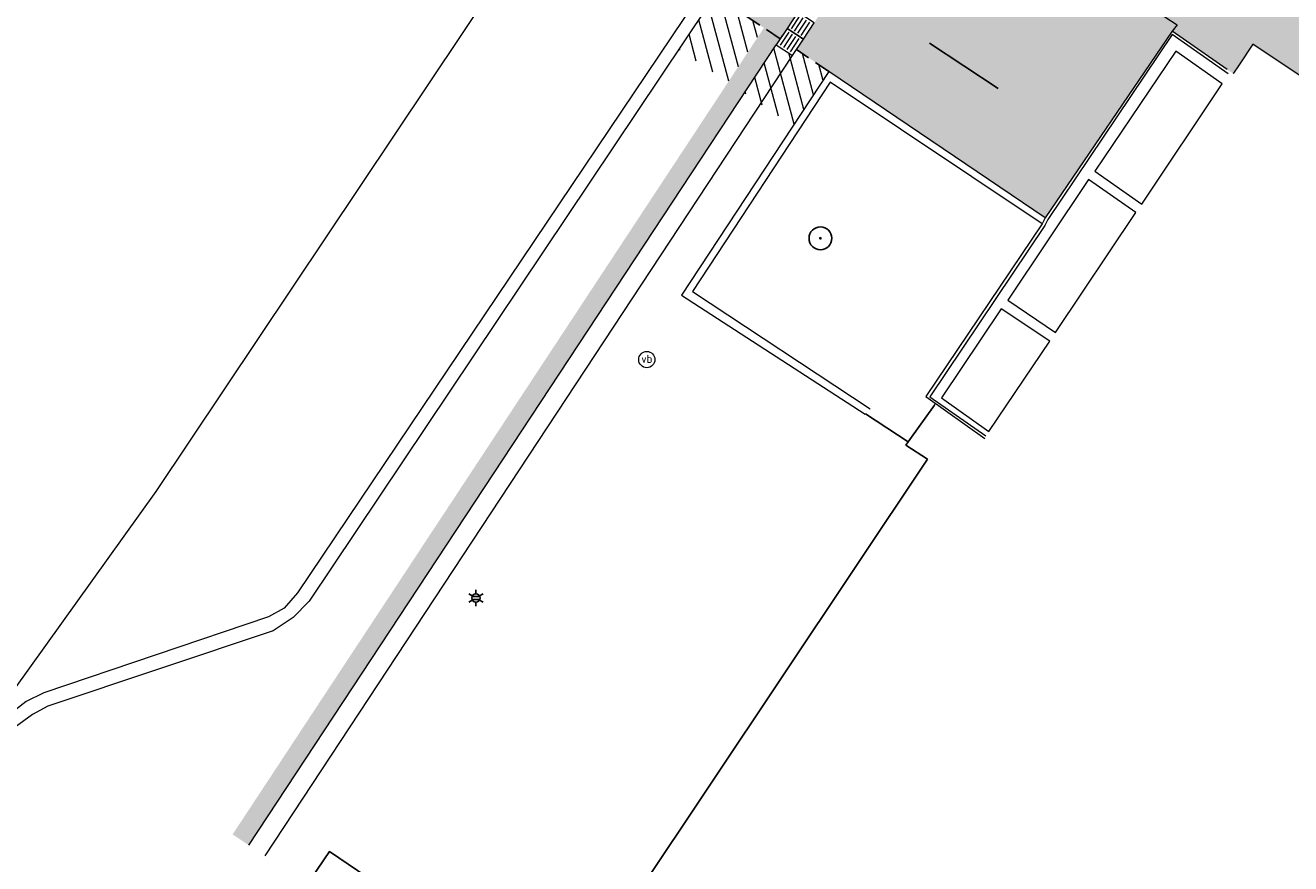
# Model space of a CAD drawing. Header units: metres. Extents: x 187916 to 189411, y 333285 to 334910.
# Tile 99 of 256: x 188267 to 188286, y 334469 to 334481. Entities that reach past the tile are written whole.
import ezdxf
from ezdxf.enums import TextEntityAlignment as Align

# ---------------------------------------------------------------- set-up
doc = ezdxf.new("R2010")
doc.units = ezdxf.units.M
doc.linetypes.add('DASHED2', pattern=[0.375, 0.25, -0.125])
for name, color, linetype, lineweight in [('B-ME-GR-BOOM-S', 253, 'Continuous', 25), ('B-ME-IE-MEUBILAIR_WEGMEUBILAIR-S', 253, 'Continuous', 18), ('B-ME-IE-MEUBILAIR_WEGMEUBILAIR_FIETS-S', 253, 'Continuous', 25), ('B-ME-IE-MEUBILAIR_WEGMEUBILAIR_LICHTMAST-S', 253, 'Continuous', 25), ('B-ME-OG-BEBOUWING_KOEKOEK-G', 253, 'Continuous', 18), ('B-ME-VH-KANTOPSLUITING_ACHTERKANTBAND-G', 253, 'Continuous', 18), ('B-ME-VH-VERHARDING_ASFALT-G', 253, 'Continuous', 18), ('B-ME-VH-VERHARDING_BETONSTRAATSTEEN-G', 253, 'Continuous', 18), ('B-ME-VH-VERHARDING_ROOSTER-G', 253, 'Continuous', 18), ('B-ME-VH-VERHARDING_TEGEL-G', 253, 'Continuous', 18), ('B-WE-GR-BEPLANTING_CULTUUR_HEESTERS-GV', 253, 'Continuous', 15), ('B-WE-OG-BEBOUWING-GV', 253, 'Continuous', 15), ('B-WE-VH-OPENVERHARDING_TEGEL-GV', 253, 'Continuous', 15), ('N-WE-VH-HERSTRATEN-A-200', 252, 'Continuous', 18), ('N-WE-VH-VERHARDING_TEGEL-A', 254, 'Continuous', 5), ('N-WE-VH-VERKEERSTEGEL-S', 7, 'Continuous', 0)]:
    doc.layers.add(name, color=color, linetype=linetype, lineweight=lineweight)
doc.layers.add('N-WE-VH-MATERIAALSCHEIDING-G', color=7, linetype='DASHED2')
doc.styles.add('NLCS-ISO', font='NLCS-ISO.ttf')
pattern_1 = [(105, (188105.68291, 334536.56465), (-0.19318517, -0.0517638), [])]

# ---------------------------------------------------------------- blocks, each defined once
blk = doc.blocks.new('SGR-BOOM_01')
at = {"ltscale": 0.1}
h = blk.add_hatch(color=256, dxfattribs=at)
edge = h.paths.add_edge_path()
edge.add_arc((0, 0), 0.15, 0, 360)
for radius in [2.5, 0.045]:
    blk.add_circle((0, 0), radius)
blk.add_circle((0, 0), 0.15, dxfattribs=at)
blk = doc.blocks.new('SIE-WEG_PAAL_VERKEERSBORD-SO')
at = {"color": 0, "linetype": 'ByBlock', "lineweight": 18}
blk.add_circle((0, 0), 1.5, dxfattribs=at)
at = {"color": 0, "linetype": 'ByBlock', "lineweight": 18, "style": 'NLCS-ISO'}
blk.add_text('vb', height=1.5, dxfattribs=at).set_placement((0, 0.13), align=Align.MIDDLE_CENTER)
blk = doc.blocks.new('B-SIE-WEG_LICHTMAST-SO')
at = {"ltscale": 0.1}
for p, q in [((-1.1, 0.63), (-2.19, 1.27)), ((0, 1.27), (0, 2.53)), ((1.1, 0.63), (2.19, 1.27)), ((-1.1, -0.63), (-2.19, -1.27)), ((0, -1.27), (0, -2.53)), ((1.1, -0.63), (2.19, -1.27))]:
    blk.add_line(p, q, dxfattribs=at)
at = {"flags": 128}
for points in [[(-1.16, 0.5), (1.16, 0.5)], [(-1.16, -0.5), (1.16, -0.5)]]:
    blk.add_lwpolyline(points, dxfattribs=at)
at = {"ltscale": 0.1}
blk.add_circle((0, 0), 1.27, dxfattribs=at)
at = {"style": 'NLCS-ISO'}
blk.add_attdef('TYPE', text='', height=1.8, dxfattribs=at).set_placement((0, 2.53), align=Align.BOTTOM_CENTER)
blk = doc.blocks.new('DTM')
at = {"layer": 'B-ME-IE-MEUBILAIR_WEGMEUBILAIR_FIETS-S', "ltscale": 0.2, "flags": 128}
blk.add_lwpolyline([(188280.908, 334481.192), (188281.96, 334480.502)], dxfattribs=at)
at = {"layer": 'B-ME-OG-BEBOUWING_KOEKOEK-G', "ltscale": 0.2, "flags": 128}
blk.add_lwpolyline([(188285.487, 334480.724), (188284.627, 334481.325), (188282.724, 334478.492), (188282.679, 334478.402), (188280.913, 334475.773), (188281.773, 334475.178)], dxfattribs=at)
at = {"layer": 'B-ME-VH-KANTOPSLUITING_ACHTERKANTBAND-G', "ltscale": 0.2, "flags": 128}
for points in [[(188288.102, 334490.487), (188285.804, 334491.401), (188283.266, 334491.431), (188280.667, 334490.298), (188278.558, 334487.857), (188278.913, 334487.626), (188278.094, 334486.388), (188277.719, 334486.63), (188277.607, 334486.323), (188277.59, 334486.044), (188277.69, 334482.451), (188277.644, 334482.066), (188277.507, 334481.755), (188271.401, 334472.644), (188271.154, 334472.39), (188270.849, 334472.187), (188267.395, 334471.034), (188267.159, 334470.904), (188266.891, 334470.714)], [(188282.636, 334478.427), (188279.385, 334480.599), (188277.274, 334477.387), (188280.001, 334475.592)]]:
    blk.add_lwpolyline(points, dxfattribs=at)
at = {"layer": 'B-ME-VH-VERHARDING_ASFALT-G', "ltscale": 0.2, "flags": 128}
blk.add_lwpolyline([(188365.831, 334434.904), (188362.424, 334438.566), (188358.782, 334442.192), (188355.122, 334445.513), (188351.371, 334448.692), (188347.489, 334451.746), (188344.075, 334454.203), (188337.129, 334458.837), (188327.407, 334465.3), (188317.952, 334471.566), (188309.423, 334477.209), (188300.854, 334482.883), (188294.468, 334487.122), (188288.587, 334490.994), (188288.384, 334490.721), (188285.9, 334491.748), (188283.244, 334491.777), (188280.46, 334490.595), (188278.258, 334488.068), (188277.41, 334486.822), (188269.049, 334474.323), (188266.615, 334470.939)], dxfattribs=at)
at = {"layer": 'B-ME-VH-VERHARDING_BETONSTRAATSTEEN-G', "ltscale": 0.2, "flags": 128}
for points in [[(188288.235, 334490.64), (188285.865, 334491.618), (188283.266, 334491.633), (188280.568, 334490.461), (188278.396, 334487.975), (188277.543, 334486.74), (188277.393, 334486.368), (188277.377, 334486.025), (188277.491, 334482.449), (188277.459, 334482.131), (188277.332, 334481.855), (188271.219, 334472.769), (188271.014, 334472.537), (188270.778, 334472.401), (188267.331, 334471.24), (188267.061, 334471.106), (188266.735, 334470.85)], [(188278.69, 334488.009), (188285.14, 334483.722), (188283.948, 334481.972), (188284.705, 334481.473), (188284.626, 334481.38)], [(188270.475, 334468.903), (188278.559, 334481.171)], [(188270.726, 334468.738), (188278.81, 334481.005)]]:
    blk.add_lwpolyline(points, dxfattribs=at)
at = {"layer": 'B-ME-VH-VERHARDING_ROOSTER-G', "ltscale": 0.2, "flags": 128}
for points in [[(188285.394, 334480.57), (188284.686, 334481.071), (188283.443, 334479.234), (188284.163, 334478.725), (188285.394, 334480.57)], [(188284.071, 334478.597), (188283.348, 334479.103), (188282.109, 334477.255), (188282.839, 334476.761), (188284.071, 334478.597)], [(188282.755, 334476.629), (188282.009, 334477.124), (188281.091, 334475.757), (188281.819, 334475.244), (188282.755, 334476.629)]]:
    blk.add_lwpolyline(points, dxfattribs=at)
at = {"layer": 'B-ME-VH-VERHARDING_TEGEL-G', "ltscale": 0.2, "flags": 128}
for points in [[(188285.471, 334480.793), (188284.626, 334481.38), (188282.681, 334478.517), (188282.636, 334478.427), (188280.852, 334475.781), (188281.755, 334475.137)], [(188282.681, 334478.517), (188279.367, 334480.761), (188277.108, 334477.333), (188279.924, 334475.51)]]:
    blk.add_lwpolyline(points, dxfattribs=at)
at = {"layer": 'B-WE-GR-BEPLANTING_CULTUUR_HEESTERS-GV', "ltscale": 0.2, "flags": 128}
blk.add_lwpolyline([(188279.926, 334475.513), (188280.583, 334475.083), (188280.609, 334475.119), (188280.983, 334475.647), (188281.001, 334475.675)], dxfattribs=at)
at = {"layer": 'B-WE-OG-BEBOUWING-GV', "ltscale": 0.2, "flags": 128}
for points in [[(188280.983, 334475.647), (188280.609, 334475.119), (188280.583, 334475.083), (188280.547, 334475.032), (188280.88, 334474.821), (188275.315, 334466.486), (188275.013, 334466.653), (188274.971, 334466.595), (188271.71, 334468.808), (188270.52, 334467.053), (188271.058, 334466.688), (188266.556, 334460.051), (188266.348, 334459.745), (188264.445, 334456.94), (188264.02, 334456.313), (188259.791, 334450.079), (188264.294, 334447.024), (188264.126, 334446.783), (188263.923, 334446.876), (188259.876, 334440.845), (188259.989, 334440.742), (188257.957, 334437.71), (188257.863, 334437.57), (188268.549, 334429.908)], [(188303.258, 334412.309), (188321.976, 334439.277), (188323.074, 334438.622), (188326.99, 334444.115), (188323.435, 334446.45), (188327.697, 334453.099), (188326.811, 334453.628), (188325.786, 334454.324), (188327.291, 334456.672), (188323.629, 334459.143), (188322.13, 334456.792), (188321.796, 334457.013), (188321.228, 334456.154), (188313.874, 334461.024), (188314.443, 334461.883), (188291.53, 334477.055), (188291.684, 334477.298), (188290.785, 334477.897), (188290.74, 334477.927), (188290.624, 334478.005), (188285.865, 334481.179), (188285.643, 334480.848), (188285.569, 334480.737), (188285.565, 334480.73)]]:
    blk.add_lwpolyline(points, dxfattribs=at)
at = {"layer": 'B-WE-VH-OPENVERHARDING_TEGEL-GV', "ltscale": 0.2, "flags": 128}
blk.add_lwpolyline([(188260.774, 334463.436), (188266.348, 334459.745), (188266.556, 334460.051), (188271.058, 334466.688), (188270.52, 334467.053), (188271.71, 334468.808), (188274.971, 334466.595), (188275.013, 334466.653), (188275.315, 334466.486), (188280.88, 334474.821), (188280.547, 334475.032), (188280.583, 334475.083), (188279.926, 334475.513)], dxfattribs=at)
at = {"layer": 'B-ME-GR-BOOM-S', "xscale": 0.07, "yscale": 0.07, "zscale": 0.07}
blk.add_blockref('SGR-BOOM_01', (188279.237, 334478.204), dxfattribs=at)
at = {"layer": 'B-ME-IE-MEUBILAIR_WEGMEUBILAIR-S', "xscale": 0.083, "yscale": 0.083, "zscale": 0.083}
blk.add_blockref('SIE-WEG_PAAL_VERKEERSBORD-SO', (188276.575, 334476.345), dxfattribs=at)
at = {"layer": 'B-ME-IE-MEUBILAIR_WEGMEUBILAIR_LICHTMAST-S', "xscale": 0.05, "yscale": 0.05, "zscale": 0.05}
blk.add_blockref('B-SIE-WEG_LICHTMAST-SO', (188273.955, 334472.691), dxfattribs=at)
blk = doc.blocks.new('SVH-VERKEERSTEGEL_300X300_GELEIDETEGEL')
blk.add_lwpolyline([(-0.15, 0), (0.15, 0), (0.15, -0.3), (-0.15, -0.3)], close=True)
at = {"lineweight": 0, "flags": 128}
for points in [[(0.12, -0.06), (-0.12, -0.06)], [(0.12, -0.12), (-0.12, -0.12)], [(0.12, -0.18), (-0.12, -0.18)], [(0.12, -0.24), (-0.12, -0.24)]]:
    blk.add_lwpolyline(points, dxfattribs=at)
blk = doc.blocks.new('ontwerp Wilhelmina- & Engelenkampstraat')
at = {"layer": 'N-WE-VH-HERSTRATEN-A-200'}
h = blk.add_hatch(dxfattribs=at)
h.set_pattern_fill('AVH-HERSTRATEN-SO', color=256, scale=0.2, angle=45, pattern_type=2)
h.set_pattern_definition(pattern_1)
h.paths.add_polyline_path([(188278.37, 334481.429), (188277.624, 334481.929), (188277.507, 334481.755), (188277.067, 334481.099), (188277.82, 334480.594)])
h = blk.add_hatch(dxfattribs=at)
h.set_pattern_fill('AVH-HERSTRATEN-SO', color=256, scale=0.2, angle=45, pattern_type=2)
h.set_pattern_definition(pattern_1)
h.paths.add_polyline_path([(188279.367, 334480.761), (188278.869, 334481.095), (188278.81, 334481.005), (188278.559, 334481.171), (188278.069, 334480.427), (188278.817, 334479.926)])
at = {"layer": 'N-WE-VH-VERHARDING_TEGEL-A', "transparency": 33554610}
h = blk.add_hatch(color=256, dxfattribs=at)
h.dxf.hatch_style = 1
h.paths.add_polyline_path([(188279.514, 334487.627), (188279.684, 334487.874), (188281.659, 334486.51), (188281.489, 334486.263)], flags=16)
h.paths.add_polyline_path([(188282.836, 334487.116), (188282.771, 334487.018), (188282.606, 334486.767), (188282.441, 334486.517), (188282.276, 334486.266), (188282.026, 334486.431), (188282.191, 334486.682), (188282.356, 334486.932), (188282.521, 334487.183), (188282.586, 334487.281), (188279.603, 334489.249), (188279.425, 334489.054), (188279.373, 334488.99), (188279.865, 334488.636), (188278.817, 334487.175), (188278.329, 334487.526), (188278.276, 334487.449), (188277.708, 334486.626), (188279.822, 334485.209), (188277.624, 334481.929), (188278.619, 334481.262), (188278.724, 334481.421), (188278.889, 334481.672), (188279.054, 334481.922), (188279.219, 334482.173), (188279.384, 334482.423), (188279.55, 334482.674), (188279.715, 334482.924), (188279.88, 334483.175), (188280.045, 334483.425), (188280.21, 334483.676), (188280.375, 334483.926), (188280.54, 334484.177), (188280.705, 334484.427), (188280.87, 334484.678), (188281.035, 334484.928), (188281.2, 334485.179), (188281.365, 334485.429), (188281.53, 334485.68), (188281.695, 334485.93), (188281.946, 334485.765), (188281.781, 334485.514), (188281.616, 334485.264), (188281.451, 334485.013), (188281.286, 334484.763), (188281.121, 334484.512), (188280.956, 334484.262), (188280.79, 334484.011), (188280.625, 334483.761), (188280.46, 334483.51), (188280.295, 334483.26), (188280.13, 334483.009), (188279.965, 334482.759), (188279.8, 334482.508), (188279.635, 334482.258), (188279.47, 334482.007), (188279.305, 334481.757), (188279.14, 334481.506), (188278.975, 334481.256), (188278.87, 334481.097), (188279.367, 334480.761), (188282.681, 334478.517), (188284.626, 334481.38), (188285.563, 334480.729), (188285.569, 334480.737), (188285.643, 334480.848), (188285.865, 334481.179), (188290.624, 334478.005), (188292.508, 334480.736)])
h = blk.add_hatch(color=256, dxfattribs=at)
h.dxf.hatch_style = 1
h.paths.add_polyline_path([(188270.225, 334469.068), (188270.475, 334468.903), (188278.619, 334481.262), (188278.37, 334481.429)])
at = {"layer": 'N-WE-VH-MATERIAALSCHEIDING-G', "flags": 128}
for points in [[(188278.619, 334481.262), (188277.624, 334481.929)], [(188279.367, 334480.761), (188278.869, 334481.095)]]:
    blk.add_lwpolyline(points, dxfattribs=at)
at = {"layer": 'N-WE-VH-VERKEERSTEGEL-S', "color": 9, "linetype": 'DASHED2', "flags": 128}
blk.add_lwpolyline([(188278.655, 334481.316), (188278.603, 334481.239)], dxfattribs=at)
at = {"layer": 'N-WE-VH-VERKEERSTEGEL-S', "xscale": -0.9999999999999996, "rotation": 56.61572382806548}
for p in [(188278.807, 334481.546), (188278.642, 334481.296)]:
    blk.add_blockref('SVH-VERKEERSTEGEL_300X300_GELEIDETEGEL', p, dxfattribs=at)

msp = doc.modelspace()

# ---------------------------------------------------------------- block references
msp.add_blockref('DTM', (0, 0))

# ---------------------------------------------------------------- next in the draw order: block references
msp.add_blockref('ontwerp Wilhelmina- & Engelenkampstraat', (0, 0))

doc.saveas('drawing.dxf')
